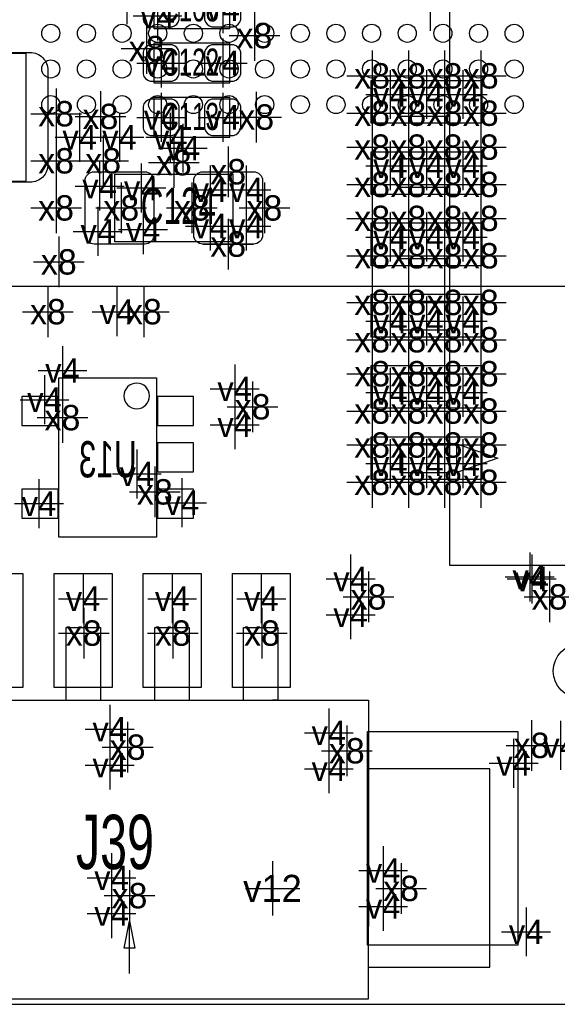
# Model space of a CAD drawing. Extents: x -36 to 384, y -28 to 269.
# Tile 15 of 52: x 39.38 to 46.92, y 0 to 13.81. Entities that reach past the tile are written whole.
import ezdxf
from ezdxf.enums import TextEntityAlignment as Align

# ---------------------------------------------------------------- set-up
doc = ezdxf.new("R2010")
doc.units = 0
for name, color, linetype in [('BG_OUTLINE', 7, 'CONTINUOUS'), ('MA_NCLEGEND-1-16', 7, 'CONTINUOUS'), ('MA_NCLEGEND-1-2', 7, 'CONTINUOUS'), ('MA_NCLEGEND-14-15', 7, 'CONTINUOUS'), ('MA_NCLEGEND-15-16', 7, 'CONTINUOUS'), ('MA_NCLEGEND-2-3', 7, 'CONTINUOUS'), ('MA_NCLEGEND-3-14', 7, 'CONTINUOUS'), ('PG_ASSEMBLY_BOTTOM', 7, 'CONTINUOUS'), ('PG_ASSEMBLY_TOP', 7, 'CONTINUOUS'), ('PIN_BOTTOM', 7, 'CONTINUOUS'), ('PIN_TOP', 7, 'CONTINUOUS'), ('RD_ASSEMBLY_BOTTOM', 7, 'CONTINUOUS'), ('RD_ASSEMBLY_TOP', 7, 'CONTINUOUS')]:
    doc.layers.add(name, color=color, linetype=linetype)

# ---------------------------------------------------------------- blocks, each defined once
blk = doc.blocks.new('FIGURE_CROSS')
for points in [[(0, 0.5), (0, -0.5)], [(-0.5, 0), (0.5, 0)]]:
    blk.add_lwpolyline(points)

msp = doc.modelspace()

# ---------------------------------------------------------------- linework, layer by layer
at = {"layer": 'BG_OUTLINE'}
msp.add_lwpolyline([(50.000002, 0), (50.000002, 79.999992), (0, 79.999992), (0, 0)], close=True, dxfattribs=at)
at = {"layer": 'PG_ASSEMBLY_BOTTOM'}
for points in [[(49.615598, 21.670366), (49.615598, 10.07016), (36.515802, 10.07016), (36.515802, 21.035366), (37.150802, 21.670366), (49.615598, 21.670366)], [(41.3004, 6.5532), (39.9288, 6.5532), (39.9288, 8.7884), (41.3004, 8.7884), (41.3004, 6.5532)]]:
    msp.add_lwpolyline(points, dxfattribs=at)
msp.add_lwpolyline([(41.200629, 8.5344, 1), (40.841422, 8.5344, 1), (41.200629, 8.5344)], format="xyb", dxfattribs=at)
at = {"layer": 'PG_ASSEMBLY_TOP'}
for points in [[(42.3291, 14.24465), (41.2623, 14.24465), (41.2623, 13.68585), (42.3291, 13.68585)], [(49.659997, 6.160008), (49.659997, 14.160017), (45.410095, 14.160017), (45.410095, 6.160008)], [(41.2623, 12.92385), (42.3291, 12.92385), (42.3291, 13.48265), (41.2623, 13.48265)], [(45.410095, 12.459919), (45.410095, 12.86002), (44.710096, 12.86002), (44.710096, 12.459919)], [(41.2623, 12.16185), (42.3291, 12.16185), (42.3291, 12.72065), (41.2623, 12.72065)], [(45.410095, 11.459921), (45.410095, 11.860022), (44.710096, 11.860022), (44.710096, 11.459921)], [(40.7162, 10.69627), (40.7162, 11.646154), (42.3672, 11.646154), (42.3672, 10.69627)], [(45.410095, 10.459923), (45.410095, 10.860024), (44.710096, 10.860024), (44.710096, 10.459923)], [(45.410095, 9.459925), (45.410095, 9.860001), (44.710096, 9.860001), (44.710096, 9.459925)], [(45.410095, 8.459902), (45.410095, 8.860003), (44.710096, 8.860003), (44.710096, 8.459902)], [(45.410095, 7.459904), (45.410095, 7.860005), (44.710096, 7.860005), (44.710096, 7.459904)]]:
    msp.add_lwpolyline(points, close=True, dxfattribs=at)
for points in [[(37.266702, 11.541252), (37.266702, 13.341248), (39.466698, 13.341248), (39.466698, 11.541252), (37.266702, 11.541252)], [(45.509891, 7.459904), (45.509891, 7.860005), (46.084998, 7.659802), (45.509891, 7.459904)], [(40.0304, 4.2672), (40.0304, 5.2832), (40.513, 5.2832), (40.513, 4.2672)], [(41.275, 4.2672), (41.275, 5.2832), (41.7576, 5.2832), (41.7576, 4.2672)], [(42.5196, 4.2672), (42.5196, 5.2832), (43.0022, 5.2832), (43.0022, 4.2672), (42.926, 4.2672)], [(37.5158, 1.0668), (37.5158, 4.2672), (44.2722, 4.2672), (44.2722, 1.0922)], [(44.2722, 0.5207), (45.974, 0.5207), (45.974, 3.302), (44.2722, 3.302)], [(40.8432, 0.7874), (40.9194, 1.1684)], [(40.9194, 0.4318), (40.9194, 1.1684)], [(40.9194, 1.1684), (40.9956, 0.7874)], [(37.5158, 1.0795), (37.5158, 0.0762), (44.2722, 0.0762), (44.2722, 1.0922)], [(40.9956, 0.7874), (40.8432, 0.7874)]]:
    msp.add_lwpolyline(points, dxfattribs=at)
at = {"layer": 'PIN_BOTTOM'}
for points in [[(39.918589, 8.117611), (39.918589, 8.524011), (39.410589, 8.524011), (39.410589, 8.117611)], [(41.818611, 8.117611), (41.818611, 8.524011), (41.310611, 8.524011), (41.310611, 8.117611)], [(41.818611, 7.4676), (41.818611, 7.874), (41.310611, 7.874), (41.310611, 7.4676)], [(39.918589, 6.817589), (39.918589, 7.223989), (39.410589, 7.223989), (39.410589, 6.817589)], [(41.818611, 6.817589), (41.818611, 7.223989), (41.310611, 7.223989), (41.310611, 6.817589)]]:
    msp.add_lwpolyline(points, close=True, dxfattribs=at)
for centre, radius in [((39.815795, 13.620344), 0.127), ((40.315591, 13.620344), 0.127), ((40.815793, 13.620344), 0.127), ((41.315589, 13.620344), 0.127), ((41.815791, 13.620344), 0.127), ((42.315613, 13.620344), 0.127), ((42.815789, 13.620344), 0.127), ((43.315611, 13.620344), 0.127), ((43.815787, 13.620344), 0.127), ((44.315609, 13.620344), 0.127), ((44.815811, 13.620344), 0.127), ((45.315607, 13.620344), 0.127), ((45.815809, 13.620344), 0.127), ((46.315605, 13.620344), 0.127), ((39.815795, 13.120141), 0.127), ((40.315591, 13.120141), 0.127), ((40.815793, 13.120141), 0.127), ((41.315589, 13.120141), 0.127), ((41.815791, 13.120141), 0.127), ((42.315613, 13.120141), 0.127), ((42.815789, 13.120141), 0.127), ((43.315611, 13.120141), 0.127), ((43.815787, 13.120141), 0.127), ((44.315609, 13.120141), 0.127), ((44.815811, 13.120141), 0.127), ((45.315607, 13.120141), 0.127), ((45.815809, 13.120141), 0.127), ((46.315605, 13.120141), 0.127), ((39.815795, 12.620346), 0.127), ((40.315591, 12.620346), 0.127), ((40.815793, 12.620346), 0.127), ((41.315589, 12.620346), 0.127), ((41.815791, 12.620346), 0.127), ((42.315613, 12.620346), 0.127), ((42.815789, 12.620346), 0.127), ((43.315611, 12.620346), 0.127), ((43.815787, 12.620346), 0.127), ((44.315609, 12.620346), 0.127), ((44.815811, 12.620346), 0.127), ((45.315607, 12.620346), 0.127), ((45.815809, 12.620346), 0.127), ((46.315605, 12.620346), 0.127), ((47.244, 4.6736), 0.381)]:
    msp.add_circle(centre, radius, dxfattribs=at)
at = {"layer": 'PIN_TOP'}
for points in [[(41.5163, 14.21925), (41.2115, 14.21925, 0.294587), (41.1099, 14.11765), (41.1099, 13.81285, 0.294587), (41.2115, 13.71125), (41.5163, 13.71125, 0.294587), (41.6179, 13.81285), (41.6179, 14.11765, 0.294587)], [(42.3799, 14.21925), (42.0751, 14.21925, 0.294587), (41.9735, 14.11765), (41.9735, 13.81285, 0.294587), (42.0751, 13.71125), (42.3799, 13.71125, 0.294587), (42.4815, 13.81285), (42.4815, 14.11765, 0.294587)], [(41.2115, 12.94925), (41.5163, 12.94925, 0.294587), (41.6179, 13.05085), (41.6179, 13.35565, 0.294587), (41.5163, 13.45725), (41.2115, 13.45725, 0.294587), (41.1099, 13.35565), (41.1099, 13.05085, 0.294587)], [(42.0751, 12.94925), (42.3799, 12.94925, 0.294587), (42.4815, 13.05085), (42.4815, 13.35565, 0.294587), (42.3799, 13.45725), (42.0751, 13.45725, 0.294587), (41.9735, 13.35565), (41.9735, 13.05085, 0.294587)], [(39.526794, 11.531143), (38.876605, 11.531143, -0.414499), (38.626593, 11.781358), (38.626593, 13.101142, -0.414499), (38.876605, 13.351358), (39.526794, 13.351358, -0.414499), (39.776806, 13.101142), (39.776806, 11.781358, -0.414499)], [(41.2115, 12.18725), (41.5163, 12.18725, 0.294587), (41.6179, 12.28885), (41.6179, 12.59365, 0.294587), (41.5163, 12.69525), (41.2115, 12.69525, 0.294587), (41.1099, 12.59365), (41.1099, 12.28885, 0.294587)], [(42.0751, 12.18725), (42.3799, 12.18725, 0.294587), (42.4815, 12.28885), (42.4815, 12.59365, 0.294587), (42.3799, 12.69525), (42.0751, 12.69525, 0.294587), (41.9735, 12.59365), (41.9735, 12.28885, 0.294587)], [(40.2971, 10.79025), (40.2971, 11.55225, -0.414214), (40.4241, 11.67925), (41.1353, 11.67925, -0.414214), (41.2623, 11.55225), (41.2623, 10.79025, -0.414214), (41.1353, 10.66325), (40.4241, 10.66325, -0.414214)], [(41.8211, 10.79025), (41.8211, 11.55225, -0.414214), (41.9481, 11.67925), (42.6593, 11.67925, -0.414214), (42.7863, 11.55225), (42.7863, 10.79025, -0.414214), (42.6593, 10.66325), (41.9481, 10.66325, -0.414214)]]:
    msp.add_lwpolyline(points, format="xyb", close=True, dxfattribs=at)
for points in [[(45.859954, 12.360148), (44.310046, 12.360148), (44.310046, 12.960045), (45.859954, 12.960045)], [(45.859954, 11.36015), (44.310046, 11.36015), (44.310046, 11.960047), (45.859954, 11.960047)], [(45.859954, 10.360152), (44.310046, 10.360152), (44.310046, 10.960049), (45.859954, 10.960049)], [(45.859954, 9.359951), (44.310046, 9.359951), (44.310046, 9.959848), (45.859954, 9.959848)], [(45.859954, 8.359953), (44.310046, 8.359953), (44.310046, 8.95985), (45.859954, 8.95985)], [(45.859954, 7.359955), (44.310046, 7.359955), (44.310046, 7.959852), (45.859954, 7.959852)], [(38.612597, 4.445), (38.612597, 6.0452), (39.425397, 6.0452), (39.425397, 4.445)], [(39.862506, 4.445), (39.862506, 6.0452), (40.675306, 6.0452), (40.675306, 4.445)], [(41.112694, 4.445), (41.112694, 6.0452), (41.925494, 6.0452), (41.925494, 4.445)], [(42.362603, 4.445), (42.362603, 6.0452), (43.175403, 6.0452), (43.175403, 4.445)], [(44.260008, 0.831291), (44.260008, 3.828491), (46.368208, 3.828491), (46.368208, 0.831291)]]:
    msp.add_lwpolyline(points, close=True, dxfattribs=at)

# ---------------------------------------------------------------- block references
at = {"layer": 'MA_NCLEGEND-1-16', "xscale": 0.762, "yscale": 0.762}
msp.add_blockref('FIGURE_CROSS', (42.926, 1.6256), dxfattribs=at)
at = {"layer": 'MA_NCLEGEND-1-2', "xscale": 0.6858, "yscale": 0.6858}
for p in [(40.8813, 14.09225), (42.2275, 13.96525), (41.3131, 13.86365), (41.3639, 13.20325), (42.2275, 13.20325), (44.577, 12.761697), (45.085, 12.761697), (45.593, 12.761697), (41.3639, 12.44125), (42.2275, 12.44125), (40.2209, 12.16185), (40.7797, 12.16185), (44.577, 11.761699), (45.085, 11.761699), (45.593, 11.761699), (40.5003, 11.47605), (41.0845, 11.45065), (42.0497, 11.42525), (42.5577, 11.42525), (41.1099, 10.86645), (42.0497, 10.91725), (42.5577, 10.91725), (40.4749, 10.84105), (44.577, 10.761701), (45.085, 10.761701), (45.593, 10.761701), (44.577, 9.583699), (45.085, 9.583699), (45.593, 9.583699), (42.395165, 8.633435), (44.577, 8.583701), (45.085, 8.583701), (45.593, 8.583701), (39.728165, 8.481035), (44.577, 7.583703), (45.085, 7.583703), (45.593, 7.583703), (41.023565, 7.439635), (44.020765, 5.966435), (46.560765, 5.966435), (40.268906, 5.6896), (41.519094, 5.6896), (42.769003, 5.6896), (40.642565, 3.858235), (43.715965, 3.807435), (46.9646, 3.6322), (40.667965, 1.775435)]:
    msp.add_blockref('FIGURE_CROSS', p, dxfattribs=at)
at = {"layer": 'MA_NCLEGEND-14-15', "xscale": 0.6858, "yscale": 0.6858}
for p in [(45.138365, 13.997965), (40.7416, 9.7155), (39.9796, 8.89), (42.395165, 8.130565), (39.650187, 7.0231), (41.656, 7.0358), (46.5328, 5.9944), (44.020765, 5.463565), (40.642565, 3.355365), (43.715965, 3.304565), (46.306765, 3.380765), (44.477965, 1.374165), (40.667965, 1.272565)]:
    msp.add_blockref('FIGURE_CROSS', p, dxfattribs=at)
at = {"layer": 'MA_NCLEGEND-15-16', "xscale": 0.6858, "yscale": 0.6858}
for p in [(41.6687, 12.00945), (39.9796, 8.89), (42.395165, 8.130565), (39.650187, 7.0231), (41.656, 7.0358), (46.5328, 5.9944), (44.020765, 5.463565), (40.642565, 3.355365), (43.715965, 3.304565), (46.306765, 3.380765), (44.477965, 1.374165), (40.667965, 1.272565)]:
    msp.add_blockref('FIGURE_CROSS', p, dxfattribs=at)
at = {"layer": 'MA_NCLEGEND-2-3', "xscale": 0.6858, "yscale": 0.6858}
for p in [(40.8813, 14.09225), (42.2275, 13.96525), (41.3131, 13.86365), (41.3639, 13.20325), (42.2275, 13.20325), (44.577, 12.761697), (45.085, 12.761697), (45.593, 12.761697), (42.2275, 12.44125), (40.2209, 12.16185), (40.7797, 12.16185), (41.4909, 12.16185), (44.577, 11.761699), (45.085, 11.761699), (45.593, 11.761699), (40.5003, 11.47605), (41.0845, 11.45065), (42.0497, 11.42525), (42.5577, 11.42525), (41.1099, 10.86645), (42.0497, 10.91725), (42.5577, 10.91725), (40.4749, 10.84105), (44.577, 10.761701), (45.085, 10.761701), (45.593, 10.761701), (44.577, 9.583699), (45.085, 9.583699), (45.593, 9.583699), (42.395165, 8.633435), (44.577, 8.583701), (45.085, 8.583701), (45.593, 8.583701), (39.728165, 8.481035), (44.577, 7.583703), (45.085, 7.583703), (45.593, 7.583703), (41.023565, 7.439635), (44.020765, 5.966435), (46.560765, 5.966435), (40.268906, 5.6896), (41.519094, 5.6896), (42.769003, 5.6896), (40.642565, 3.858235), (43.715965, 3.807435), (46.9646, 3.6322), (44.477965, 1.877035), (40.667965, 1.775435), (46.482, 1.016)]:
    msp.add_blockref('FIGURE_CROSS', p, dxfattribs=at)
at = {"layer": 'MA_NCLEGEND-3-14', "xscale": 0.7112, "yscale": 0.7112}
for p in [(42.672, 13.589), (41.1607, 13.40645), (44.323, 13.023596), (44.831, 13.023596), (45.339, 13.023596), (45.847, 13.023596), (39.8907, 12.49205), (44.323, 12.499797), (44.831, 12.499797), (45.339, 12.499797), (45.847, 12.499797), (40.513, 12.45395), (42.6974, 12.446), (44.323, 12.023598), (44.831, 12.023598), (45.339, 12.023598), (45.847, 12.023598), (39.8907, 11.83165), (40.5511, 11.83165), (41.5417, 11.80625), (42.3037, 11.67925), (44.323, 11.499799), (44.831, 11.499799), (45.339, 11.499799), (45.847, 11.499799), (39.8907, 11.17125), (40.8051, 11.17125), (41.7957, 11.17125), (42.8117, 11.17125), (44.323, 11.0236), (44.831, 11.0236), (45.339, 11.0236), (45.847, 11.0236), (42.3037, 10.66325), (44.323, 10.499801), (44.831, 10.499801), (45.339, 10.499801), (45.847, 10.499801), (39.9288, 10.414), (44.323, 9.845599), (44.831, 9.845599), (45.339, 9.845599), (45.847, 9.845599), (39.7764, 9.7155), (41.1226, 9.7155), (44.323, 9.3218), (44.831, 9.3218), (45.339, 9.3218), (45.847, 9.3218), (44.323, 8.845601), (44.831, 8.845601), (45.339, 8.845601), (45.847, 8.845601), (42.6466, 8.382), (39.9796, 8.2296), (44.323, 8.321802), (44.831, 8.321802), (45.339, 8.321802), (45.847, 8.321802), (44.323, 7.845603), (44.831, 7.845603), (45.339, 7.845603), (45.847, 7.845603), (44.323, 7.321804), (44.831, 7.321804), (45.339, 7.321804), (45.847, 7.321804), (41.275, 7.1882), (44.2722, 5.715), (46.8122, 5.715), (40.277821, 5.207), (41.528009, 5.207), (42.777918, 5.207), (40.894, 3.6068), (43.9674, 3.556), (46.5582, 3.6322), (44.7294, 1.6256), (40.9194, 1.524)]:
    msp.add_blockref('FIGURE_CROSS', p, dxfattribs=at)

# ---------------------------------------------------------------- texts
at = {"layer": 'MA_NCLEGEND-1-16'}
msp.add_text('v12', height=0.381, dxfattribs=at).set_placement((42.926, 1.6256), align=Align.MIDDLE_CENTER)
at = {"layer": 'MA_NCLEGEND-1-2'}
for p in [(42.2275, 13.96525), (41.3131, 13.86365), (41.3639, 13.20325), (42.2275, 13.20325), (44.577, 12.761697), (45.085, 12.761697), (45.593, 12.761697), (41.3639, 12.44125), (42.2275, 12.44125), (40.2209, 12.16185), (40.7797, 12.16185), (44.577, 11.761699), (45.085, 11.761699), (45.593, 11.761699), (40.5003, 11.47605), (41.0845, 11.45065), (42.0497, 11.42525), (42.5577, 11.42525), (42.0497, 10.91725), (42.5577, 10.91725), (40.4749, 10.84105), (41.1099, 10.86645), (44.577, 10.761701), (45.085, 10.761701), (45.593, 10.761701), (44.577, 9.583699), (45.085, 9.583699), (45.593, 9.583699), (42.395165, 8.633435), (44.577, 8.583701), (45.085, 8.583701), (45.593, 8.583701), (39.728165, 8.481035), (44.577, 7.583703), (45.085, 7.583703), (45.593, 7.583703), (41.023565, 7.439635), (44.020765, 5.966435), (46.560765, 5.966435), (40.268906, 5.6896), (41.519094, 5.6896), (42.769003, 5.6896), (40.642565, 3.858235), (43.715965, 3.807435), (46.9646, 3.6322), (40.667965, 1.775435)]:
    msp.add_text('v4', height=0.3429, dxfattribs=at).set_placement(p, align=Align.MIDDLE_CENTER)
at = {"layer": 'MA_NCLEGEND-14-15'}
for p in [(40.7416, 9.7155), (39.9796, 8.89), (42.395165, 8.130565), (39.650187, 7.0231), (41.656, 7.0358), (46.5328, 5.9944), (44.020765, 5.463565), (40.642565, 3.355365), (43.715965, 3.304565), (46.306765, 3.380765), (44.477965, 1.374165), (40.667965, 1.272565)]:
    msp.add_text('v4', height=0.3429, dxfattribs=at).set_placement(p, align=Align.MIDDLE_CENTER)
at = {"layer": 'MA_NCLEGEND-15-16'}
for p in [(41.6687, 12.00945), (39.9796, 8.89), (42.395165, 8.130565), (39.650187, 7.0231), (41.656, 7.0358), (46.5328, 5.9944), (44.020765, 5.463565), (40.642565, 3.355365), (43.715965, 3.304565), (46.306765, 3.380765), (44.477965, 1.374165), (40.667965, 1.272565)]:
    msp.add_text('v4', height=0.3429, dxfattribs=at).set_placement(p, align=Align.MIDDLE_CENTER)
at = {"layer": 'MA_NCLEGEND-2-3'}
for p in [(42.2275, 13.96525), (41.3131, 13.86365), (41.3639, 13.20325), (42.2275, 13.20325), (44.577, 12.761697), (45.085, 12.761697), (45.593, 12.761697), (42.2275, 12.44125), (40.2209, 12.16185), (40.7797, 12.16185), (41.4909, 12.16185), (44.577, 11.761699), (45.085, 11.761699), (45.593, 11.761699), (40.5003, 11.47605), (41.0845, 11.45065), (42.0497, 11.42525), (42.5577, 11.42525), (42.0497, 10.91725), (42.5577, 10.91725), (40.4749, 10.84105), (41.1099, 10.86645), (44.577, 10.761701), (45.085, 10.761701), (45.593, 10.761701), (44.577, 9.583699), (45.085, 9.583699), (45.593, 9.583699), (42.395165, 8.633435), (44.577, 8.583701), (45.085, 8.583701), (45.593, 8.583701), (39.728165, 8.481035), (44.577, 7.583703), (45.085, 7.583703), (45.593, 7.583703), (41.023565, 7.439635), (44.020765, 5.966435), (46.560765, 5.966435), (40.268906, 5.6896), (41.519094, 5.6896), (42.769003, 5.6896), (40.642565, 3.858235), (43.715965, 3.807435), (46.9646, 3.6322), (40.667965, 1.775435), (44.477965, 1.877035), (46.482, 1.016)]:
    msp.add_text('v4', height=0.3429, dxfattribs=at).set_placement(p, align=Align.MIDDLE_CENTER)
at = {"layer": 'MA_NCLEGEND-3-14'}
for p in [(42.672, 13.589), (41.1607, 13.40645), (44.323, 13.023596), (44.831, 13.023596), (45.339, 13.023596), (45.847, 13.023596), (39.8907, 12.49205), (40.513, 12.45395), (42.6974, 12.446), (44.323, 12.499797), (44.831, 12.499797), (45.339, 12.499797), (45.847, 12.499797), (44.323, 12.023598), (44.831, 12.023598), (45.339, 12.023598), (45.847, 12.023598), (39.8907, 11.83165), (40.5511, 11.83165), (41.5417, 11.80625), (42.3037, 11.67925), (44.323, 11.499799), (44.831, 11.499799), (45.339, 11.499799), (45.847, 11.499799), (39.8907, 11.17125), (40.8051, 11.17125), (41.7957, 11.17125), (42.8117, 11.17125), (44.323, 11.0236), (44.831, 11.0236), (45.339, 11.0236), (45.847, 11.0236), (42.3037, 10.66325), (44.323, 10.499801), (44.831, 10.499801), (45.339, 10.499801), (45.847, 10.499801), (39.9288, 10.414), (44.323, 9.845599), (44.831, 9.845599), (45.339, 9.845599), (45.847, 9.845599), (39.7764, 9.7155), (41.1226, 9.7155), (44.323, 9.3218), (44.831, 9.3218), (45.339, 9.3218), (45.847, 9.3218), (44.323, 8.845601), (44.831, 8.845601), (45.339, 8.845601), (45.847, 8.845601), (42.6466, 8.382), (44.323, 8.321802), (44.831, 8.321802), (45.339, 8.321802), (45.847, 8.321802), (39.9796, 8.2296), (44.323, 7.845603), (44.831, 7.845603), (45.339, 7.845603), (45.847, 7.845603), (44.323, 7.321804), (44.831, 7.321804), (45.339, 7.321804), (45.847, 7.321804), (41.275, 7.1882), (44.2722, 5.715), (46.8122, 5.715), (40.277821, 5.207), (41.528009, 5.207), (42.777918, 5.207), (40.894, 3.6068), (43.9674, 3.556), (46.5582, 3.6322), (44.7294, 1.6256), (40.9194, 1.524)]:
    msp.add_text('x8', height=0.3556, dxfattribs=at).set_placement(p, align=Align.MIDDLE_CENTER)
at = {"layer": 'RD_ASSEMBLY_BOTTOM', "text_generation_flag": 2, "width": 0.65}
msp.add_text('U13', height=0.508, dxfattribs=at).set_placement((40.6146, 7.3914), align=Align.CENTER)
at = {"layer": 'RD_ASSEMBLY_TOP'}
for s, height, width, p in [('C108', 0.381, 0.666667, (41.7703, 13.78745)), ('C122', 0.381, 0.666667, (41.7703, 13.02545)), ('C113', 0.381, 0.666667, (41.7703, 12.26345)), ('C124', 0.508, 0.65, (41.6052, 10.9474)), ('J39', 0.762, 0.666667, (40.7162, 1.896593))]:
    msp.add_text(s, height=height, dxfattribs=dict(at, width=width)).set_placement(p, align=Align.CENTER)

doc.saveas('drawing.dxf')
